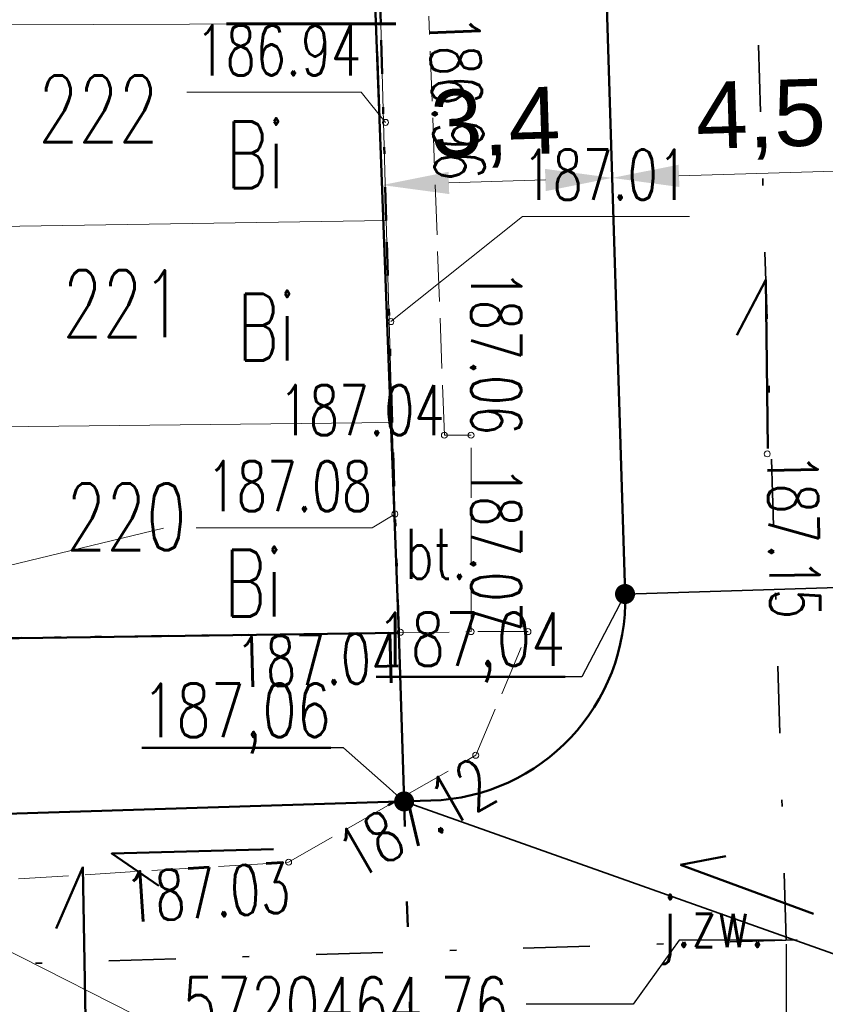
# Model space of a CAD drawing. Header units: metres. Extents: x 0 to 7425707, y -302 to 5720571.
# Tile 29 of 50: x 7425325 to 7425337, y 5720464 to 5720479. Entities that reach past the tile are written whole.
import ezdxf
from ezdxf import colors
from ezdxf.entities.mleader import LeaderData, LeaderLine
from ezdxf.enums import TextEntityAlignment as Align
from ezdxf.math import Vec2, Vec3

# ---------------------------------------------------------------- set-up
doc = ezdxf.new("R2010")
doc.units = ezdxf.units.M
doc.header["$LTSCALE"] = 0.5
doc.header["$PDMODE"] = 33
doc.header["$PDSIZE"] = 0.3
for name, pattern in [('1', [0]), ('13', [4, 1, -1, 0, -1, 0, -1]), ('1_12', [3, 1, -1, 0, -1]), ('1_EGBU_A', [0]), ('1_OTKJ', [2, 1.5, -0.5]), ('1_OTKU', [2, 1.5, -0.5]), ('1_SUEP_A', [0]), ('EGBB02', [2, 0.5, -1.5])]:
    doc.linetypes.add(name, pattern=pattern)
doc.layers.get('0').update_dxf_attribs({"color": 250, "linetype": 'CONTINUOUS', "lineweight": 100})
doc.layers.get('Defpoints').update_dxf_attribs({"linetype": 'CONTINUOUS'})
for name, color, linetype, lineweight in [('DZIALKI_L_0', 7, '1', 18), ('EGBB_L_0', 7, '1_EGBU_A', 50), ('granica_PD', 6, '13', 50), ('H_WJAZDY_GARAZ_T_0', 7, 'CONTINUOUS', 18), ('kraweznik', 1, '1', 50), ('nawierzchnie', 1, '1', 50), ('NUMERY_DZIALEK_T_0', 7, 'CONTINUOUS', 18), ('OTK_E_T_0', 7, 'CONTINUOUS', 0), ('OTK_E_T_3', 7, 'CONTINUOUS', 0), ('OTK_L_0', 7, '1_OTKJ', 18), ('OTK_L_4', 7, '1_OTKU', 18), ('OTR_T_0', 7, 'CONTINUOUS', 18), ('SUEP_L_0', 1, '1_SUEP_A', 18)]:
    doc.layers.add(name, color=color, linetype=linetype, lineweight=lineweight)
doc.layers.add('NUMERY_UZYTKOW_T_0', color=7, linetype='CONTINUOUS', lineweight=18, true_color=0x008000)
doc.styles.add('PZT_1_500', font='arial.ttf')
doc.styles.get("Standard").update_dxf_attribs({"font": 'Simplex.SHX', "width": 0.75})
doc.dimstyles.new('PZT_1_500', dxfattribs={"dimtxt": 1, "dimasz": 1, "dimexe": 1, "dimexo": 2, "dimgap": 0.2, "dimtad": 1, "dimdec": 1, "dimzin": 1, "dimtxsty": 'PZT_1_500', "dimcen": 2.5, "dimclrd": 3, "dimclre": 3, "dimclrt": 3, "dimazin": 0, "dimtfac": 1, "dimtdec": 1, "dimtmove": 0, "dimatfit": 3, "dimfxl": 1, "dimfxlon": 1, "dimlwd": 18, "dimlwe": 18, "dimarcsym": 0})
doc.dimstyles.get("Standard").update_dxf_attribs({"dimtxt": 1, "dimasz": 1, "dimexe": 1, "dimexo": 1, "dimgap": 1, "dimtad": 1, "dimtxsty": 'Standard', "dimcen": 2.5, "dimadec": 0, "dimazin": 0, "dimtfac": 1, "dimtmove": 0, "dimatfit": 3, "dimfxl": 1, "dimarcsym": 0})

# ---------------------------------------------------------------- blocks, each defined once
blk = doc.blocks.new('1_OTRS')
at = {"linetype": 'Continuous'}
blk.add_circle((0, 0), 0.045, dxfattribs=at)
blk = doc.blocks.new('*D863')
at = {"layer": 'Defpoints', "color": 0, "linetype": 'Continuous'}
for p in [(7425372.554, 5720507.935), (7425388.546, 5720507.922), (0, 0)]:
    blk.add_point(p, dxfattribs=at)
at = {"layer": 'kraweznik', "color": 0, "linetype": '1', "lineweight": -2}
for p, q in [((7425372.617, 5720507.935), (7425385.346, 5720507.935)), ((7425385.346, 5720507.935), (7425386.946, 5720507.922)), ((7425386.946, 5720507.922), (7425388.546, 5720507.922))]:
    blk.add_line(p, q, dxfattribs=at)
at = {"layer": 'kraweznik', "color": 0, "linetype": 'Continuous', "lineweight": 18, "insert": (7425391.278, 5720507.922), "char_height": 0.8, "attachment_point": 5}
blk.add_mtext('\\A1;5720507.94', dxfattribs=at)
blk = doc.blocks.new('*D862')
at = {"layer": 'Defpoints', "color": 0, "linetype": 'Continuous'}
for p in [(7425372.559, 5720507.933), (7425372.582, 5720499.481), (0, 0)]:
    blk.add_point(p, dxfattribs=at)
at = {"layer": 'kraweznik', "color": 0, "linetype": '1', "lineweight": -2}
for p, q in [((7425372.559, 5720507.87), (7425372.559, 5720502.681)), ((7425372.559, 5720502.681), (7425372.582, 5720501.081)), ((7425372.582, 5720501.081), (7425372.582, 5720499.481))]:
    blk.add_line(p, q, dxfattribs=at)
at = {"layer": 'kraweznik', "color": 0, "linetype": 'Continuous', "lineweight": 18, "insert": (7425372.582, 5720496.776), "char_height": 0.8, "attachment_point": 5, "rotation": 90}
blk.add_mtext('\\A1;7425372.56', dxfattribs=at)
blk = doc.blocks.new('*D857')
at = {"layer": 'Defpoints', "color": 0, "linetype": 'Continuous'}
for p in [(7425346.473, 5720546.48), (7425346.452, 5720522.385), (0, 0)]:
    blk.add_point(p, dxfattribs=at)
at = {"layer": 'kraweznik', "color": 0, "linetype": '1', "lineweight": -2}
for p, q in [((7425346.473, 5720544.88), (7425346.473, 5720546.48)), ((7425346.452, 5720543.28), (7425346.473, 5720544.88)), ((7425346.452, 5720522.448), (7425346.452, 5720543.28))]:
    blk.add_line(p, q, dxfattribs=at)
at = {"layer": 'kraweznik', "color": 0, "linetype": 'Continuous', "lineweight": 18, "insert": (7425346.473, 5720549.199), "char_height": 0.8, "attachment_point": 5, "rotation": 90}
blk.add_mtext('\\A1;7425346.45', dxfattribs=at)
blk = doc.blocks.new('*D860')
at = {"layer": 'Defpoints', "color": 0, "linetype": 'Continuous'}
for p in [(7425356.387, 5720540.25), (7425356.379, 5720516.89), (0, 0)]:
    blk.add_point(p, dxfattribs=at)
at = {"layer": 'kraweznik', "color": 0, "linetype": '1', "lineweight": -2}
for p, q in [((7425356.387, 5720538.65), (7425356.387, 5720540.25)), ((7425356.379, 5720537.05), (7425356.387, 5720538.65)), ((7425356.379, 5720516.952), (7425356.379, 5720537.05))]:
    blk.add_line(p, q, dxfattribs=at)
at = {"layer": 'kraweznik', "color": 0, "linetype": 'Continuous', "lineweight": 18, "insert": (7425356.387, 5720542.969), "char_height": 0.8, "attachment_point": 5, "rotation": 90}
blk.add_mtext('\\A1;7425356.38', dxfattribs=at)
blk = doc.blocks.new('*D861')
at = {"layer": 'Defpoints', "color": 0, "linetype": 'Continuous'}
for p in [(7425356.379, 5720516.89), (7425370.755, 5720516.917), (0, 0)]:
    blk.add_point(p, dxfattribs=at)
at = {"layer": 'kraweznik', "color": 0, "linetype": '1', "lineweight": -2}
for p, q in [((7425356.441, 5720516.89), (7425367.555, 5720516.89)), ((7425367.555, 5720516.89), (7425369.155, 5720516.917)), ((7425369.155, 5720516.917), (7425370.755, 5720516.917))]:
    blk.add_line(p, q, dxfattribs=at)
at = {"layer": 'kraweznik', "color": 0, "linetype": 'Continuous', "lineweight": 18, "insert": (7425373.402, 5720516.917), "char_height": 0.8, "attachment_point": 5}
blk.add_mtext('\\A1;5720516.89', dxfattribs=at)
blk = doc.blocks.new('*D864')
at = {"layer": 'Defpoints', "color": 0, "linetype": 'Continuous'}
for p in [(7425346.452, 5720522.385), (7425363.296, 5720522.396), (0, 0)]:
    blk.add_point(p, dxfattribs=at)
at = {"layer": 'kraweznik', "color": 0, "linetype": '1', "lineweight": -2}
for p, q in [((7425346.514, 5720522.385), (7425360.096, 5720522.385)), ((7425360.096, 5720522.385), (7425361.696, 5720522.396)), ((7425361.696, 5720522.396), (7425363.296, 5720522.396))]:
    blk.add_line(p, q, dxfattribs=at)
at = {"layer": 'kraweznik', "color": 0, "linetype": 'Continuous', "lineweight": 18, "insert": (7425366, 5720522.396), "char_height": 0.8, "attachment_point": 5}
blk.add_mtext('\\A1;5720522.39', dxfattribs=at)
blk = doc.blocks.new('*D869')
at = {"layer": 'Defpoints', "color": 0, "linetype": 'Continuous'}
for p in [(7425336.114, 5720464.764), (7425336.129, 5720452.838), (0, 0)]:
    blk.add_point(p, dxfattribs=at)
at = {"layer": 'kraweznik', "color": 0, "linetype": '1', "lineweight": -2}
for p, q in [((7425336.114, 5720464.702), (7425336.114, 5720456.038)), ((7425336.114, 5720456.038), (7425336.129, 5720454.438)), ((7425336.129, 5720454.438), (7425336.129, 5720452.838))]:
    blk.add_line(p, q, dxfattribs=at)
at = {"layer": 'kraweznik', "color": 0, "linetype": 'Continuous', "lineweight": 18, "insert": (7425336.129, 5720450.305), "char_height": 0.8, "attachment_point": 5, "rotation": 90}
blk.add_mtext('\\A1;7425336.11', dxfattribs=at)
blk = doc.blocks.new('*D872')
at = {"layer": 'Defpoints', "color": 0, "linetype": 'Continuous'}
for p in [(7425376.737, 5720465.474), (7425357.967, 5720465.439), (0, 0)]:
    blk.add_point(p, dxfattribs=at)
at = {"layer": 'kraweznik', "color": 0, "linetype": '1', "lineweight": -2}
for p, q in [((7425373.537, 5720465.439), (7425375.137, 5720465.474)), ((7425375.137, 5720465.474), (7425376.737, 5720465.474)), ((7425358.029, 5720465.439), (7425373.537, 5720465.439))]:
    blk.add_line(p, q, dxfattribs=at)
at = {"layer": 'kraweznik', "color": 0, "linetype": 'Continuous', "lineweight": 18, "insert": (7425379.47, 5720465.474), "char_height": 0.8, "attachment_point": 5}
blk.add_mtext('\\A1;5720465.44', dxfattribs=at)
blk = doc.blocks.new('*D873')
at = {"layer": 'Defpoints', "color": 0, "linetype": 'Continuous'}
for p in [(7425357.967, 5720465.439), (7425357.974, 5720452.683), (0, 0)]:
    blk.add_point(p, dxfattribs=at)
at = {"layer": 'kraweznik', "color": 0, "linetype": '1', "lineweight": -2}
for p, q in [((7425357.967, 5720465.376), (7425357.967, 5720455.883)), ((7425357.967, 5720455.883), (7425357.974, 5720454.283)), ((7425357.974, 5720454.283), (7425357.974, 5720452.683))]:
    blk.add_line(p, q, dxfattribs=at)
at = {"layer": 'kraweznik', "color": 0, "linetype": 'Continuous', "lineweight": 18, "insert": (7425357.974, 5720449.964), "char_height": 0.8, "attachment_point": 5, "rotation": 90}
blk.add_mtext('\\A1;7425357.97', dxfattribs=at)
blk = doc.blocks.new('*D876')
at = {"layer": 'Defpoints', "color": 0, "linetype": 'Continuous'}
for p in [(7425336.114, 5720464.764), (7425332.225, 5720463.807), (0, 0)]:
    blk.add_point(p, dxfattribs=at)
at = {"layer": 'kraweznik', "color": 0, "linetype": '1', "lineweight": -2}
for p, q in [((7425334.514, 5720464.764), (7425333.825, 5720463.807)), ((7425336.052, 5720464.764), (7425334.514, 5720464.764)), ((7425333.825, 5720463.807), (7425332.225, 5720463.807))]:
    blk.add_line(p, q, dxfattribs=at)
at = {"layer": 'kraweznik', "color": 0, "linetype": 'Continuous', "lineweight": 18, "insert": (7425329.521, 5720463.807), "char_height": 0.8, "attachment_point": 5}
blk.add_mtext('\\A1;5720464.76', dxfattribs=at)
blk = doc.blocks.new('*D879')
at = {"layer": 'Defpoints', "color": 0, "linetype": 'Continuous'}
for p in [(7425334.975, 5720501.654), (7425325.676, 5720501.48), (0, 0)]:
    blk.add_point(p, dxfattribs=at)
at = {"layer": 'kraweznik', "color": 0, "linetype": '1', "lineweight": -2}
for p, q in [((7425328.876, 5720501.654), (7425327.276, 5720501.48)), ((7425334.913, 5720501.654), (7425328.876, 5720501.654)), ((7425327.276, 5720501.48), (7425325.676, 5720501.48))]:
    blk.add_line(p, q, dxfattribs=at)
at = {"layer": 'kraweznik', "color": 0, "linetype": 'Continuous', "lineweight": 18, "insert": (7425323.015, 5720501.48), "char_height": 0.8, "attachment_point": 5}
blk.add_mtext('\\A1;5720501.65', dxfattribs=at)
blk = doc.blocks.new('*D880')
at = {"layer": 'Defpoints', "color": 0, "linetype": 'Continuous'}
for p in [(7425335.051, 5720552.379), (7425334.975, 5720501.654), (0, 0)]:
    blk.add_point(p, dxfattribs=at)
at = {"layer": 'kraweznik', "color": 0, "linetype": '1', "lineweight": -2}
for p, q in [((7425335.051, 5720550.779), (7425335.051, 5720552.379)), ((7425334.975, 5720549.179), (7425335.051, 5720550.779)), ((7425334.975, 5720501.716), (7425334.975, 5720549.179))]:
    blk.add_line(p, q, dxfattribs=at)
at = {"layer": 'kraweznik', "color": 0, "linetype": 'Continuous', "lineweight": 18, "insert": (7425335.051, 5720555.098), "char_height": 0.8, "attachment_point": 5, "rotation": 90}
blk.add_mtext('\\A1;7425334.98', dxfattribs=at)
blk = doc.blocks.new('*D881')
at = {"layer": 'Defpoints', "color": 0, "linetype": 'Continuous'}
for p in [(7425329.518, 5720503.859), (7425335.962, 5720503.437), (0, 0)]:
    blk.add_point(p, dxfattribs=at)
at = {"layer": 'kraweznik', "color": 0, "linetype": '1', "lineweight": -2}
for p, q in [((7425331.118, 5720503.859), (7425329.518, 5720503.859)), ((7425332.718, 5720503.437), (7425331.118, 5720503.859)), ((7425335.9, 5720503.437), (7425332.718, 5720503.437))]:
    blk.add_line(p, q, dxfattribs=at)
at = {"layer": 'kraweznik', "color": 0, "linetype": 'Continuous', "lineweight": 18, "insert": (7425326.785, 5720503.859), "char_height": 0.8, "attachment_point": 5}
blk.add_mtext('\\A1;5720503.44', dxfattribs=at)
blk = doc.blocks.new('*D882')
at = {"layer": 'Defpoints', "color": 0, "linetype": 'Continuous'}
for p in [(7425336.102, 5720552.229), (7425335.962, 5720503.437), (0, 0)]:
    blk.add_point(p, dxfattribs=at)
at = {"layer": 'kraweznik', "color": 0, "linetype": '1', "lineweight": -2}
for p, q in [((7425336.102, 5720550.629), (7425336.102, 5720552.229)), ((7425335.962, 5720549.029), (7425336.102, 5720550.629)), ((7425335.962, 5720503.499), (7425335.962, 5720549.029))]:
    blk.add_line(p, q, dxfattribs=at)
at = {"layer": 'kraweznik', "color": 0, "linetype": 'Continuous', "lineweight": 18, "insert": (7425336.102, 5720554.933), "char_height": 0.8, "attachment_point": 5, "rotation": 90}
blk.add_mtext('\\A1;7425335.96', dxfattribs=at)
blk = doc.blocks.new('_Dot')
at = {"color": 0, "linetype": 'ByBlock', "lineweight": -2, "transparency": 16777216}
blk.add_line((-0.5, 0), (-1, 0), dxfattribs=at)
at = {"color": 0, "linetype": 'ByBlock', "transparency": 16777216, "const_width": 0.5}
blk.add_lwpolyline([(-0.25, 0, 1), (0.25, 0, 1)], format="xyb", close=True, dxfattribs=at)
blk = doc.blocks.new('*D933')
at = {"layer": 'Defpoints', "color": 0, "linetype": 'Continuous'}
for p in [(7425322.954, 5720466.609), (7425323.093, 5720462.111), (7425323.093, 5720462.111)]:
    blk.add_point(p, dxfattribs=at)
at = {"layer": 'kraweznik', "color": 3, "linetype": 'Continuous', "lineweight": 18}
for p, q in [((7425324.953, 5720466.671), (7425323.954, 5720466.64)), ((7425322.985, 5720465.61), (7425323.062, 5720463.111)), ((7425325.092, 5720462.173), (7425324.093, 5720462.142))]:
    blk.add_line(p, q, dxfattribs=at)
at = {"layer": 'kraweznik', "color": 3, "linetype": 'Continuous'}
for points in [[(7425323.152, 5720465.615), (7425322.819, 5720465.605), (7425322.954, 5720466.609)], [(7425322.896, 5720463.106), (7425323.229, 5720463.116), (7425323.093, 5720462.111)]]:
    blk.add_solid(points, dxfattribs=at)
at = {"layer": 'kraweznik', "color": 3, "linetype": 'Continuous', "insert": (7425323.822, 5720464.385), "char_height": 1, "attachment_point": 5, "rotation": 271.7678, "style": 'PZT_1_500'}
blk.add_mtext('4,5', dxfattribs=at)
blk = doc.blocks.new('*D938')
at = {"layer": 'Defpoints', "color": 0, "linetype": 'Continuous'}
for p in [(7425330.069, 5720476.063), (7425333.511, 5720476.17), (7425333.511, 5720476.17)]:
    blk.add_point(p, dxfattribs=at)
at = {"layer": 'kraweznik', "color": 3, "linetype": 'Continuous', "lineweight": 18}
for p, q in [((7425333.449, 5720478.169), (7425333.48, 5720477.169)), ((7425330.007, 5720478.062), (7425330.038, 5720477.063)), ((7425331.068, 5720476.094), (7425332.511, 5720476.139))]:
    blk.add_line(p, q, dxfattribs=at)
at = {"layer": 'kraweznik', "color": 3, "linetype": 'Continuous'}
for points in [[(7425331.063, 5720476.261), (7425331.073, 5720475.928), (7425330.069, 5720476.063)], [(7425332.517, 5720475.972), (7425332.506, 5720476.305), (7425333.511, 5720476.17)]]:
    blk.add_solid(points, dxfattribs=at)
at = {"layer": 'kraweznik', "color": 3, "linetype": 'Continuous', "insert": (7425331.765, 5720476.917), "char_height": 1, "attachment_point": 5, "rotation": 1.7678, "style": 'PZT_1_500'}
blk.add_mtext('3,4', dxfattribs=at)
blk = doc.blocks.new('*D939')
at = {"layer": 'Defpoints', "color": 0, "linetype": 'Continuous'}
for p in [(7425338.009, 5720476.308), (7425338.009, 5720476.308), (7425333.511, 5720476.17)]:
    blk.add_point(p, dxfattribs=at)
at = {"layer": 'kraweznik', "color": 3, "linetype": 'Continuous', "lineweight": 18}
for p, q in [((7425334.51, 5720476.2), (7425337.009, 5720476.278)), ((7425333.573, 5720474.171), (7425333.542, 5720475.17)), ((7425338.071, 5720474.309), (7425338.04, 5720475.309))]:
    blk.add_line(p, q, dxfattribs=at)
at = {"layer": 'kraweznik', "color": 3, "linetype": 'Continuous'}
for points in [[(7425334.505, 5720476.367), (7425334.516, 5720476.034), (7425333.511, 5720476.17)], [(7425337.014, 5720476.111), (7425337.004, 5720476.444), (7425338.009, 5720476.308)]]:
    blk.add_solid(points, dxfattribs=at)
at = {"layer": 'kraweznik', "color": 3, "linetype": 'Continuous', "insert": (7425335.735, 5720477.037), "char_height": 1, "attachment_point": 5, "rotation": 1.7678, "style": 'PZT_1_500'}
blk.add_mtext('4,5', dxfattribs=at)
blk = doc.blocks.new('*D1088')
at = {"layer": 'Defpoints', "color": 0, "linetype": 'Continuous'}
for p in [(7425420.151, 5720542.229), (7425416.228, 5720541.21), (1199865.73, 924384.672)]:
    blk.add_point(p, dxfattribs=at)
at = {"layer": 'kraweznik', "color": 0, "linetype": '1', "lineweight": -2}
for p, q in [((7425417.828, 5720541.21), (7425418.551, 5720542.229)), ((7425418.551, 5720542.229), (7425420.151, 5720542.229)), ((7425416.29, 5720541.21), (7425417.828, 5720541.21))]:
    blk.add_line(p, q, dxfattribs=at)
at = {"layer": 'kraweznik', "color": 0, "linetype": 'Continuous', "lineweight": 18, "insert": (7425422.441, 5720542.229), "char_height": 0.8, "attachment_point": 5}
blk.add_mtext('\\A1;\\A1;00000000', dxfattribs=at)

msp = doc.modelspace()

# ---------------------------------------------------------------- linework, layer by layer
at = {"layer": 'DZIALKI_L_0', "linetype": '1'}
for p, q in [((7425330.05, 5720478.48), (7425329.95, 5720481.46)), ((7425323.89, 5720478.46), (7425330.05, 5720478.48)), ((7425330.13, 5720475.53), (7425330.05, 5720478.48)), ((7425323.98, 5720475.44), (7425330.13, 5720475.53)), ((7425330.22, 5720472.51), (7425330.13, 5720475.53)), ((7425324.07, 5720472.44), (7425330.22, 5720472.51)), ((7425330.32, 5720469.36), (7425330.22, 5720472.51)), ((7425324.17, 5720469.28), (7425330.32, 5720469.36))]:
    msp.add_line(p, q, dxfattribs=at)
at = {"layer": 'EGBB_L_0', "linetype": '1_EGBU_A'}
for p, q in [((7425330.32, 5720469.36), (7425329.47, 5720492.024)), ((7425317.99, 5720469.19), (7425330.32, 5720469.36))]:
    msp.add_line(p, q, dxfattribs=at)
at = {"layer": 'granica_PD'}
msp.add_lwpolyline([(7425317.6, 5720481.38), (7425317.7, 5720478.43), (7425317.79, 5720475.33), (7425317.88, 5720472.35), (7425317.99, 5720469.19), (7425324.17, 5720469.28), (7425330.32, 5720469.36), (7425330.22, 5720472.51), (7425330.13, 5720475.53), (7425330.05, 5720478.48), (7425329.95, 5720481.46)], dxfattribs=at)
at = {"layer": 'H_WJAZDY_GARAZ_T_0', "linetype": 'Continuous'}
for p, q in [((7425327.148, 5720477.453), (7425329.754, 5720477.453)), ((7425330.12, 5720477), (7425329.754, 5720477.453)), ((7425330.2, 5720474.02), (7425332.168, 5720475.593)), ((7425332.168, 5720475.593), (7425334.665, 5720475.593)), ((7425330.26, 5720471.14), (7425329.92, 5720470.931)), ((7425327.288, 5720470.931), (7425329.92, 5720470.931))]:
    msp.add_line(p, q, dxfattribs=at)
at = {"layer": 'kraweznik', "linetype": '1_12', "lineweight": 35, "ltscale": 2}
for p, q in [((7425336.114, 5720464.764), (7425334.975, 5720501.654)), ((7425357.967, 5720465.439), (7425312.536, 5720464.037))]:
    msp.add_line(p, q, dxfattribs=at)
at = {"layer": 'kraweznik', "color": 4, "linetype": 'Continuous'}
for p, q in [((7425333.703, 5720469.943), (7425332.834, 5720498.088)), ((7425330.32, 5720469.36), (7425330.398, 5720466.839)), ((7425330.797, 5720466.851), (7425317.714, 5720466.448))]:
    msp.add_line(p, q, dxfattribs=at)
at = {"layer": 'kraweznik', "color": 150, "linetype": 'Continuous', "true_color": 0x2495ff}
for p, q in [((7425335.809, 5720474.644), (7425335.375, 5720473.819)), ((7425335.837, 5720472.123), (7425335.809, 5720474.644)), ((7425334.533, 5720465.888), (7425335.21, 5720466.02)), ((7425334.533, 5720465.888), (7425336.521, 5720465.156))]:
    msp.add_line(p, q, dxfattribs=at)
at = {"layer": 'kraweznik', "color": 150, "linetype": 'Continuous', "lineweight": 35, "true_color": 0x2495ff}
for p, q in [((7425333.703, 5720469.943), (7425338.201, 5720470.081)), ((7425330.398, 5720466.839), (7425342.066, 5720462.697))]:
    msp.add_line(p, q, dxfattribs=at)
at = {"layer": 'kraweznik', "color": 5, "linetype": 'EGBB02', "ltscale": 1.5}
msp.add_line((7425330.398, 5720466.839), (7425330.595, 5720459.894), dxfattribs=at)
at = {"layer": 'kraweznik', "color": 150, "linetype": 'Continuous', "true_color": 0x2495ff, "flags": 128}
for points in [[(7425328.445, 5720466.127), (7425326.023, 5720466.059), (7425326.727, 5720465.577)], [(7425325.643, 5720463.029), (7425325.594, 5720465.853), (7425325.191, 5720464.937)]]:
    msp.add_lwpolyline(points, dxfattribs=at)
at = {"layer": 'kraweznik', "color": 4, "linetype": 'Continuous'}
msp.add_arc((7425330.705, 5720469.85), 3, 271.7678, 1.7678, dxfattribs=at)
at = {"layer": 'nawierzchnie', "color": 3, "linetype": '1', "lineweight": 60}
msp.add_line((7425330.275, 5720478.475), (7425327.742, 5720478.473), dxfattribs=at)
at = {"layer": 'OTK_L_0', "linetype": '1_OTKJ'}
for p, q in [((7425331, 5720472.32), (7425330.77, 5720478.59)), ((7425331.4, 5720472.32), (7425331, 5720472.32)), ((7425331.4, 5720469.38), (7425331.4, 5720472.32)), ((7425332.25, 5720469.38), (7425331.4, 5720469.38)), ((7425331.47, 5720467.53), (7425332.25, 5720469.38)), ((7425328.67, 5720465.93), (7425331.47, 5720467.53)), ((7425323.63, 5720465.62), (7425328.67, 5720465.93))]:
    msp.add_line(p, q, dxfattribs=at)
at = {"layer": 'OTK_L_4', "linetype": '1_OTKU'}
for p, q in [((7425329.47, 5720492.024), (7425330.32, 5720469.36)), ((7425331, 5720472.32), (7425330.77, 5720478.59)), ((7425331.4, 5720472.32), (7425331, 5720472.32)), ((7425331.4, 5720469.38), (7425331.4, 5720472.32)), ((7425330.32, 5720469.36), (7425331.4, 5720469.38))]:
    msp.add_line(p, q, dxfattribs=at)
at = {"layer": 'SUEP_L_0', "linetype": '1_SUEP_A'}
for p, q in [((7425321.938, 5720469.758), (7425326.799, 5720470.927)), ((7425321.212, 5720466.255), (7425331.042, 5720461.287))]:
    msp.add_line(p, q, dxfattribs=at)

# ---------------------------------------------------------------- block references
at = {"layer": 'H_WJAZDY_GARAZ_T_0'}
for p in [(7425330.12, 5720477), (7425330.2, 5720474.02), (7425330.26, 5720471.14)]:
    msp.add_blockref('1_OTRS', p, dxfattribs=at)
at = {"layer": 'OTR_T_0'}
for p in [(7425331, 5720472.32), (7425331.4, 5720472.32), (7425335.83, 5720472.04), (7425331.4, 5720469.38), (7425332.25, 5720469.38), (7425330.34, 5720469.37), (7425331.47, 5720467.53), (7425328.67, 5720465.93)]:
    msp.add_blockref('1_OTRS', p, dxfattribs=at)

# ---------------------------------------------------------------- texts
at = {"layer": 'H_WJAZDY_GARAZ_T_0', "width": 0.7}
msp.add_text('186.94', height=0.75, dxfattribs=at).set_placement((7425329.754, 5720477.703), align=Align.RIGHT)
msp.add_text('187.01', height=0.75, dxfattribs=at).set_placement((7425332.168, 5720476.593), align=Align.TOP_LEFT)
msp.add_text('187.08', height=0.75, dxfattribs=at).set_placement((7425329.92, 5720471.931), align=Align.TOP_RIGHT)
at = {"layer": 'NUMERY_DZIALEK_T_0', "width": 0.7}
for s, p in [('222', (7425324.925, 5720477.703)), ('221', (7425325.286, 5720474.789)), ('220', (7425325.341, 5720471.598))]:
    msp.add_text(s, height=1, dxfattribs=at).set_placement(p, align=Align.TOP_LEFT)
at = {"layer": 'NUMERY_UZYTKOW_T_0', "width": 0.7}
for p in [(7425327.732, 5720477.015), (7425327.898, 5720474.435), (7425327.704, 5720470.605)]:
    msp.add_text('Bi', height=1, dxfattribs=at).set_placement(p, align=Align.TOP_LEFT)
at = {"layer": 'OTK_E_T_0', "lineweight": 9, "width": 0.7}
msp.add_text('j.zw.', height=0.75, dxfattribs=at).set_placement((7425335.019, 5720464.927), align=Align.MIDDLE)
at = {"layer": 'OTK_E_T_3', "lineweight": 9, "width": 0.7}
msp.add_text('bt.', height=0.75, dxfattribs=at).set_placement((7425330.876, 5720470.544), align=Align.MIDDLE)
at = {"layer": 'OTR_T_0', "lineweight": 9, "width": 0.7}
for s, rotation, p in [('186.96', 272.1008, (7425330.77, 5720478.59)), ('187.15', 271.0867, (7425335.83, 5720472.04))]:
    msp.add_text(s, height=0.75, rotation=rotation, dxfattribs=at).set_placement(p)
for s, p in [('187.06', (7425331.4, 5720472.32)), ('187.07', (7425331.4, 5720469.38))]:
    msp.add_text(s, height=0.75, rotation=270, dxfattribs=at).set_placement(p, align=Align.RIGHT)
msp.add_text('187.04', height=0.75, dxfattribs=at).set_placement((7425331, 5720472.32), align=Align.RIGHT)
for s, rotation, p in [('187.04', 1.7212, (7425330.34, 5720469.37)), ('187.12', 29.7449, (7425331.47, 5720467.53)), ('187.03', 3.5197, (7425328.67, 5720465.93))]:
    msp.add_text(s, height=0.75, rotation=rotation, dxfattribs=at).set_placement(p, align=Align.TOP_RIGHT)

# ---------------------------------------------------------------- dimensions: what is measured, and where the dimension line sits
at = {"layer": 'kraweznik', "color": 1, "linetype": '1', "lineweight": 18}
for feature_location, offset, dtype, picture, middle in [((7425334.975484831, 5720501.653878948), (0.075181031, 50.725272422), 1, '*D880', (7425335.050665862, 5720555.097722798)), ((7425335.962379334, 5720503.436625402), (0.139382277, 48.79257797), 1, '*D882', (7425336.101761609, 5720554.933489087)), ((7425346.451970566, 5720522.385237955), (0.021037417, 24.094936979), 1, '*D857', (7425346.473007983, 5720549.198746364)), ((7425356.378823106, 5720516.889921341), (0.008152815, 23.360047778), 1, '*D860', (7425356.386975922, 5720542.968540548)), ((7425346.451970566, 5720522.385237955), (16.843906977, 0.010688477), 0, '*D864', (7425366.000163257, 5720522.395926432)), ((7425356.378823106, 5720516.889921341), (14.375728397, 0.026953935), 0, '*D861', (7425373.40169436, 5720516.916875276)), ((7425372.554372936, 5720507.935444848), (15.991205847, -0.013239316), 0, '*D863', (7425391.278435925, 5720507.922205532)), ((7425372.559194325, 5720507.932775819), (0.022867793, -8.452183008), 1, '*D862', (7425372.582062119, 5720496.776307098)), ((7425335.962379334, 5720503.436625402), (-6.444260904, 0.422139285), 0, '*D881', (7425326.785261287, 5720503.858764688)), ((7425334.975484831, 5720501.653878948), (-9.299056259, -0.173878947), 0, '*D879', (7425323.015000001, 5720501.48)), ((7425357.966834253, 5720465.438905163), (18.770397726, 0.035033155), 0, '*D872', (7425379.470089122, 5720465.473938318)), ((7425357.966834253, 5720465.438905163), (0.007106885, -12.755898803), 1, '*D873', (7425357.973941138, 5720449.964434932)), ((7425336.114060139, 5720464.764429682), (0.014777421, -11.926403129), 1, '*D869', (7425336.128837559, 5720450.30516941)), ((7425336.114060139, 5720464.764429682), (-3.888760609, -0.957561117), 0, '*D876', (7425329.521013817, 5720463.806868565))]:
    dim = msp.add_ordinate_dim(feature_location=feature_location, offset=offset, dtype=dtype, origin=(0, 0), dimstyle='Standard', override={"dimtxt": 0.8, "dimasz": 0.8, "dimexe": 0.5, "dimexo": 0.0625, "dimgap": 0.09, "dimtad": 0, "dimzin": 0, "dimdsep": 46, "dimtxsty": 'Standard', "dimcen": 0.09, "dimtdec": 4, "dimtofl": 0, "dimtolj": 1, "dimtzin": 0}, dxfattribs=at)
    dim.commit()
    dim.dimension.update_dxf_attribs({"geometry": picture, "text_midpoint": middle})
dim = msp.add_ordinate_dim(feature_location=(7425416.228, 5720541.21), offset=(3.923, 1.018), dtype=0, origin=(1199865.73, 924384.672), text='\\A1;00000000', dimstyle='Standard', override={"dimtxt": 0.8, "dimasz": 0.8, "dimexe": 0.5, "dimexo": 0.0625, "dimgap": 0.09, "dimtad": 0, "dimzin": 0, "dimdsep": 46, "dimtxsty": 'Standard', "dimcen": 0.09, "dimtdec": 4, "dimtofl": 0, "dimtolj": 1, "dimtzin": 0}, dxfattribs=at)
dim.commit()
dim.dimension.update_dxf_attribs({"geometry": '*D1088', "text_midpoint": (7425422.441, 5720542.229)})
at = {"layer": 'kraweznik', "linetype": 'Continuous'}
for p1, p2, picture, middle in [((7425330.069, 5720476.063), (7425333.511, 5720476.17), '*D938', (7425331.765, 5720476.917)), ((7425322.954, 5720466.609), (7425323.093, 5720462.111), '*D933', (7425323.822, 5720464.385))]:
    dim = msp.add_aligned_dim(p1=p1, p2=p2, distance=0, dimstyle='PZT_1_500', dxfattribs=at)
    dim.commit()
    dim.dimension.update_dxf_attribs({"geometry": picture, "text_midpoint": middle})
dim = msp.add_linear_dim(base=(7425338.009, 5720476.308), p1=(7425333.511, 5720476.17), p2=(7425338.009, 5720476.308), angle=181.7678, dimstyle='PZT_1_500', override={"dimtmove": 1}, dxfattribs=at)
dim.commit()
dim.dimension.update_dxf_attribs({"geometry": '*D939', "text_midpoint": (7425335.735, 5720477.037)})

# ---------------------------------------------------------------- leaders
at = {"layer": 'kraweznik', "color": 150, "linetype": 'Continuous', "lineweight": 25, "true_color": 0x2495ff}
ml = msp.add_multileader_mtext('Standard', dxfattribs=at)
ml.set_content('{\\L187,04}', color=(36, 149, 255))
ml.set_leader_properties()
ml.set_arrow_properties(name='DOT')
ml.build(insert=Vec2(0, 0))
ml.multileader.update_dxf_attribs({"text_left_attachment_type": 8, "text_right_attachment_type": 6, "dogleg_length": 0.1, "arrow_head_size": 0.3})
ctx = ml.context
ctx.base_point, ctx.char_height, ctx.arrow_head_size, ctx.landing_gap_size, ctx.plane_origin = Vec3(7425329.891, 5720468.706), 0.8, 0.3, 0.09, Vec3(7425333.734, 5720468.955)
ctx.left_attachment, ctx.right_attachment = 8, 6
notes = []
notes.append((ctx, [(0, (1, 1, 0), (7425333.056, 5720468.706), (-1, 0), 0.1, [(0, [(7425333.703, 5720469.943)], 0, [])])]))
ctx.mtext.insert, ctx.mtext.flow_direction = Vec3(7425329.981, 5720469.666), 5
ml = msp.add_multileader_mtext('Standard', dxfattribs=at)
ml.set_content('{\\L187,06}', color=(36, 149, 255))
ml.set_leader_properties()
ml.set_arrow_properties(name='DOT')
ml.build(insert=Vec2(0, 0))
ml.multileader.update_dxf_attribs({"text_left_attachment_type": 8, "text_right_attachment_type": 6, "dogleg_length": 0.1, "arrow_head_size": 0.3})
ctx = ml.context
ctx.base_point, ctx.char_height, ctx.arrow_head_size, ctx.landing_gap_size, ctx.plane_origin = Vec3(7425326.385, 5720467.642), 0.8, 0.3, 0.09, Vec3(7425330.398, 5720466.839)
ctx.left_attachment, ctx.right_attachment = 8, 6
notes.append((ctx, [(0, (1, 1, 0), (7425329.493, 5720467.642), (-1, 0), 0.1, [(0, [(7425330.398, 5720466.839)], 0, [])])]))
ctx.mtext.insert, ctx.mtext.flow_direction = Vec3(7425326.475, 5720468.602), 5
for ctx, leaders in notes:
    for number, flags, end, landing, length, lines in leaders:
        leader = LeaderData()
        leader.index, (leader.has_last_leader_line, leader.has_dogleg_vector, leader.attachment_direction) = number, flags
        leader.last_leader_point, leader.dogleg_vector, leader.dogleg_length = Vec3(end), Vec3(landing), length
        for number, points, colour, breaks in lines:
            line = LeaderLine()
            line.index, line.vertices, line.color, line.breaks = number, Vec3.list(points), colors.encode_raw_color(colour), breaks
            leader.lines.append(line)
        ctx.leaders.append(leader)

doc.saveas('drawing.dxf')
